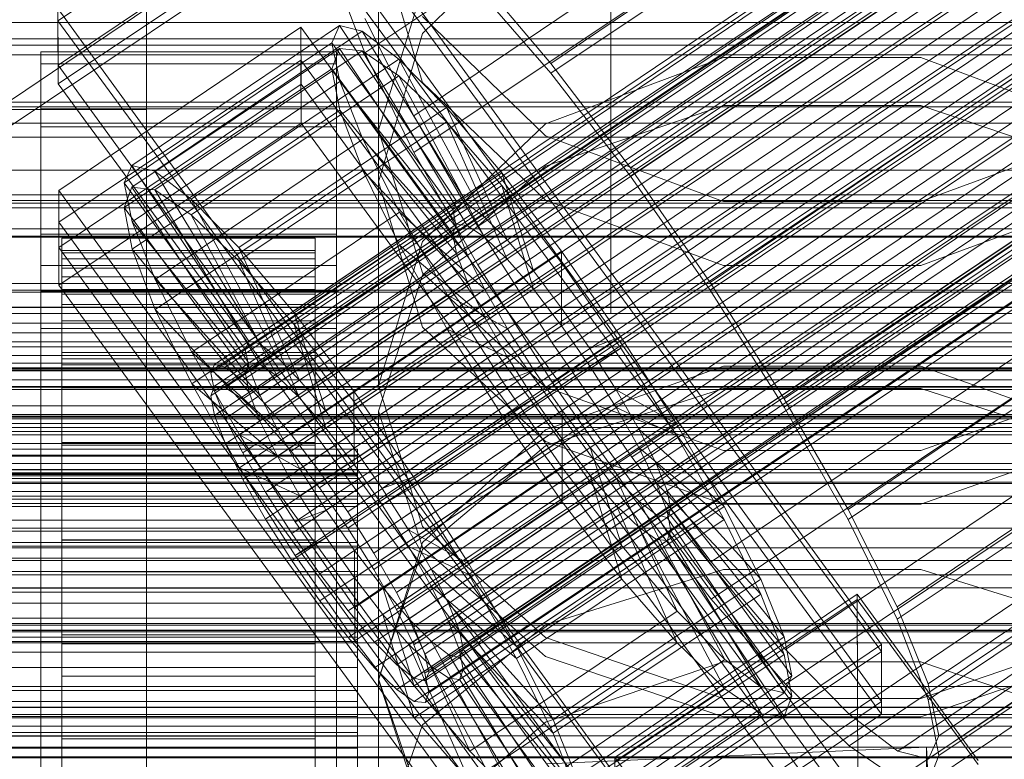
# Model space of a CAD drawing. Header units: millimetres. Extents: x -4738 to 65662, y -68080 to 6847.
# Tile 238 of 256: x 132 to 179, y -34556 to -34521. Entities that reach past the tile are written whole.
import ezdxf

# ---------------------------------------------------------------- set-up
doc = ezdxf.new("R2010")
doc.units = ezdxf.units.MM
for name, color, linetype, lineweight in [('COTAS_O', 1, 'Continuous', 0), ('COTAS_P', 1, 'Continuous', 0), ('frontal_briquetadora', 7, 'Continuous', 0), ('frontal_C01', 7, 'Continuous', 0), ('frontal_C02', 7, 'Continuous', 0), ('frontal_C03', 7, 'Continuous', 0), ('frontal_C04', 7, 'Continuous', 0), ('frontal_mezcladora', 7, 'Continuous', 0), ('frontal_secador', 7, 'Continuous', 0)]:
    doc.layers.add(name, color=color, linetype=linetype, lineweight=lineweight)
doc.dimstyles.new('R19_100', dxfattribs={"dimtxt": 250, "dimasz": 150, "dimexe": 150, "dimexo": 80, "dimgap": 100, "dimtad": 1, "dimtih": 1, "dimtoh": 1, "dimdsep": 46, "dimcen": 0.09, "dimadec": 0, "dimazin": 0, "dimtfac": 1, "dimtdec": 4, "dimtofl": 0, "dimtmove": 0, "dimatfit": 3, "dimfxl": 1, "dimtolj": 1, "dimtzin": 0, "dimarcsym": 0})

# ---------------------------------------------------------------- blocks, each defined once
blk = doc.blocks.new('DIM_R30_49')
at = {"layer": 'COTAS_P'}
for p, q in [((-150, -32300), (550, -32300)), ((550, -32300), (505, -32450)), ((550, -34900), (550, -32300)), ((550, -32300), (595, -32450)), ((550, -34900), (505, -34750)), ((550, -34900), (595, -34750)), ((-150, -34900), (550, -34900))]:
    blk.add_line(p, q, dxfattribs=at)
blk.add_text('2600 P', height=250, rotation=90, dxfattribs=at).set_placement((450, -33600))
blk = doc.blocks.new('DIM_R30_52')
at = {"layer": 'COTAS_O'}
for p, q in [((-650, -34200), (-500, -34155)), ((650, -34200), (500, -34155)), ((-650, -34900), (-650, -34200)), ((-650, -34200), (650, -34200)), ((-650, -34200), (-500, -34245)), ((650, -34200), (500, -34245)), ((650, -34900), (650, -34200))]:
    blk.add_line(p, q, dxfattribs=at)
blk.add_text('1300 O', height=250, dxfattribs=at).set_placement((0, -34100))
blk = doc.blocks.new('DIM_R30_57')
at = {"layer": 'COTAS_P'}
for p, q in [((-305, -34680), (395, -34680)), ((395, -34680), (350, -34830)), ((395, -36000), (395, -34680)), ((395, -34680), (440, -34830)), ((395, -36000), (350, -35850)), ((395, -36000), (440, -35850)), ((-305, -36000), (395, -36000))]:
    blk.add_line(p, q, dxfattribs=at)
blk.add_text('1320 P', height=250, rotation=90, dxfattribs=at).set_placement((295, -35340))

msp = doc.modelspace()

# ---------------------------------------------------------------- linework, layer by layer
at = {"layer": 'frontal_briquetadora'}
for p, q in [((151.08, -34521.752), (156.906, -34516.027)), ((149, -34517.123), (149, -34528.769)), ((149, -34517.123), (151.08, -34524.071)), ((149, -34526.331), (151.08, -34519.58)), ((156.906, -34526.603), (151.08, -34520.952)), ((149, -34528.769), (151.08, -34521.752)), ((165.326, -34522.89), (156.906, -34526.023)), ((174.674, -34522.89), (165.326, -34522.89)), ((183.094, -34526.023), (174.674, -34522.89)), ((151.08, -34524.071), (156.907, -34529.643)), ((156.907, -34528.025), (165.327, -34525.158)), ((165.327, -34525.158), (174.673, -34525.158)), ((174.673, -34525.158), (183.093, -34528.025)), ((156.906, -34526.023), (151.08, -34531.596)), ((149, -34526.331), (149, -34538.419)), ((151.08, -34533.082), (149, -34526.331)), ((165.326, -34529.704), (156.906, -34526.603)), ((183.094, -34526.603), (174.674, -34529.704)), ((151.08, -34533.192), (156.907, -34528.025)), ((151.08, -34535.648), (149, -34528.769)), ((156.907, -34529.643), (165.327, -34532.735)), ((174.674, -34529.704), (165.326, -34529.704)), ((174.673, -34532.735), (183.093, -34529.643)), ((195, -34530), (-195, -34530)), ((151.08, -34531.596), (149, -34538.419)), ((156.907, -34538.496), (151.08, -34533.082)), ((165.327, -34532.735), (174.673, -34532.735)), ((149, -34539.635), (151.08, -34533.192)), ((156.906, -34541.066), (151.08, -34535.648)), ((195, -34537), (-195, -34537)), ((165.326, -34537.508), (156.906, -34540.51)), ((174.674, -34537.508), (165.326, -34537.508)), ((183.094, -34540.51), (174.674, -34537.508)), ((149, -34538.419), (151.08, -34545.1)), ((165.327, -34541.501), (156.907, -34538.496)), ((165.327, -34538.552), (156.907, -34541.275)), ((174.673, -34538.552), (165.327, -34538.552)), ((183.093, -34538.496), (174.673, -34541.501)), ((183.093, -34541.275), (174.673, -34538.552)), ((149, -34539.635), (149, -34552.363)), ((149, -34539.635), (151.08, -34546.078)), ((156.906, -34540.51), (151.08, -34545.844)), ((156.907, -34541.275), (151.08, -34546.182)), ((165.326, -34544.034), (156.906, -34541.066)), ((174.673, -34541.501), (165.327, -34541.501)), ((183.094, -34541.066), (174.674, -34544.034)), ((174.674, -34544.034), (165.326, -34544.034)), ((151.08, -34545.1), (156.906, -34550.353)), ((151.08, -34545.844), (149, -34552.363)), ((151.08, -34546.078), (156.907, -34551.244)), ((151.08, -34546.182), (149, -34552.301)), ((156.907, -34549.754), (165.327, -34547.13)), ((165.327, -34547.13), (174.673, -34547.13)), ((174.673, -34547.13), (183.093, -34549.754)), ((151.08, -34554.481), (156.907, -34549.754)), ((156.906, -34550.353), (165.326, -34553.23)), ((174.674, -34553.23), (183.094, -34550.353)), ((156.907, -34551.244), (165.327, -34554.112)), ((174.673, -34554.112), (183.093, -34551.244)), ((156.906, -34554.358), (165.326, -34551.493)), ((165.326, -34551.493), (174.674, -34551.493)), ((174.674, -34551.493), (183.094, -34554.358)), ((149, -34552.301), (149, -34565.638)), ((149, -34552.301), (151.08, -34558.42)), ((151.08, -34558.731), (149, -34552.363)), ((165.326, -34553.23), (174.674, -34553.23)), ((149, -34560.376), (151.08, -34554.481)), ((151.08, -34559.44), (156.906, -34554.358)), ((165.327, -34554.112), (174.673, -34554.112))]:
    msp.add_line(p, q, dxfattribs=at)
at = {"layer": 'frontal_C01'}
for p, q in [((141.218, -34537.429), (355.017, -34393.2)), ((141.045, -34537.815), (354.844, -34393.587)), ((141.731, -34537.552), (355.53, -34393.324)), ((142.549, -34538.178), (356.348, -34393.95)), ((141.224, -34538.685), (355.022, -34394.456)), ((143.617, -34539.262), (357.415, -34395.034)), ((141.742, -34539.979), (355.541, -34395.751)), ((144.861, -34540.732), (358.659, -34396.503)), ((142.565, -34541.61), (356.363, -34397.381)), ((359.995, -34398.258), (146.196, -34542.486)), ((143.635, -34543.465), (357.434, -34399.237)), ((157.152, -34523.166), (341.461, -34398.832)), ((147.533, -34544.406), (361.332, -34400.177)), ((144.881, -34545.419), (358.68, -34401.191)), ((150.672, -34525.644), (334.981, -34401.309)), ((148.779, -34546.36), (362.578, -34402.132)), ((146.218, -34547.339), (360.017, -34403.111)), ((345.231, -34403.783), (160.922, -34528.118)), ((149.85, -34548.216), (363.648, -34403.987)), ((147.554, -34549.093), (361.352, -34404.865)), ((150.672, -34549.846), (364.471, -34405.618)), ((148.798, -34550.563), (362.596, -34406.335)), ((153.694, -34530.881), (338.003, -34406.546)), ((151.191, -34551.14), (364.989, -34406.912)), ((149.865, -34551.647), (363.664, -34407.419)), ((150.683, -34552.273), (364.482, -34408.044)), ((151.369, -34552.01), (365.168, -34407.782)), ((151.196, -34552.396), (364.995, -34408.168)), ((164.693, -34533.535), (349.002, -34409.201)), ((157.211, -34536.396), (341.52, -34412.061)), ((168.21, -34539.051), (352.519, -34414.716)), ((160.982, -34541.814), (345.291, -34417.479)), ((171.232, -34544.288), (355.541, -34419.953)), ((164.752, -34546.765), (349.061, -34422.43)), ((173.554, -34548.889), (357.863, -34424.555)), ((168.263, -34550.912), (352.572, -34426.577)), ((175.016, -34552.542), (359.326, -34428.207)), ((171.275, -34553.972), (355.584, -34429.638)), ((175.521, -34554.997), (359.83, -34430.662)), ((173.584, -34555.737), (357.893, -34431.403)), ((175.032, -34556.087), (359.341, -34431.752)), ((130, -34525.972), (228.298, -34459.66)), ((145.277, -34512.823), (172.809, -34550.677)), ((145.289, -34515.519), (133.821, -34523.256)), ((172.821, -34553.374), (145.289, -34515.519)), ((153.641, -34519.019), (157.152, -34523.166)), ((133.821, -34523.256), (133.809, -34520.559)), ((161.341, -34558.414), (133.809, -34520.559)), ((133.847, -34529.187), (145.315, -34521.451)), ((137.313, -34528.008), (147.143, -34521.377)), ((145.315, -34521.451), (145.327, -34524.147)), ((145.315, -34521.451), (172.847, -34559.305)), ((147.143, -34521.377), (146.777, -34522.192)), ((148.226, -34521.638), (147.143, -34521.377)), ((147.143, -34521.377), (152.686, -34529.692)), ((150.672, -34525.644), (148.35, -34521.042)), ((138.396, -34528.269), (148.226, -34521.638)), ((149.953, -34522.959), (148.226, -34521.638)), ((148.226, -34521.638), (153.199, -34529.816)), ((136.948, -34528.823), (146.777, -34522.192)), ((146.777, -34522.192), (152.513, -34530.078)), ((146.777, -34522.192), (147.155, -34524.029)), ((133, -34525.318), (133, -34522.621)), ((133, -34522.621), (147, -34522.621)), ((133, -34568.844), (133, -34522.621)), ((147, -34522.621), (147, -34525.318)), ((147, -34522.621), (147, -34568.844)), ((133.821, -34523.256), (161.353, -34561.11)), ((140.123, -34529.59), (149.953, -34522.959)), ((152.207, -34525.248), (149.953, -34522.959)), ((149.953, -34522.959), (154.017, -34530.441)), ((157.152, -34523.166), (160.922, -34528.118)), ((145.327, -34524.147), (133.859, -34531.883)), ((137.325, -34530.66), (147.155, -34524.029)), ((172.859, -34562.001), (145.327, -34524.147)), ((147.155, -34524.029), (152.692, -34530.948)), ((147.155, -34524.029), (148.249, -34526.761)), ((147, -34525.318), (133, -34525.318)), ((133, -34525.318), (133, -34571.54)), ((142.377, -34531.879), (152.207, -34525.248)), ((147, -34571.54), (147, -34525.318)), ((153.694, -34530.881), (150.672, -34525.644)), ((154.833, -34528.35), (152.207, -34525.248)), ((152.207, -34525.248), (155.085, -34531.526)), ((138.419, -34533.392), (148.249, -34526.761)), ((148.249, -34526.761), (153.21, -34532.243)), ((148.249, -34526.761), (149.985, -34530.203)), ((136.948, -34528.823), (137.313, -34528.008)), ((142.856, -34536.323), (137.313, -34528.008)), ((137.313, -34528.008), (138.396, -34528.269)), ((143.369, -34536.447), (138.396, -34528.269)), ((138.396, -34528.269), (140.123, -34529.59)), ((145.003, -34534.981), (154.833, -34528.35)), ((157.653, -34532.053), (154.833, -34528.35)), ((154.833, -34528.35), (156.329, -34532.995)), ((160.922, -34528.118), (164.693, -34533.535)), ((142.683, -34536.71), (136.948, -34528.823)), ((137.325, -34530.66), (136.948, -34528.823)), ((133.859, -34531.883), (133.847, -34529.187)), ((161.379, -34567.042), (133.847, -34529.187)), ((144.188, -34537.073), (140.123, -34529.59)), ((140.123, -34529.59), (142.377, -34531.879)), ((152.686, -34529.692), (142.856, -34536.323)), ((153.199, -34529.816), (143.369, -34536.447)), ((152.513, -34530.078), (152.686, -34529.692)), ((152.686, -34529.692), (153.199, -34529.816)), ((153.199, -34529.816), (154.017, -34530.441)), ((140.156, -34536.834), (149.985, -34530.203)), ((152.513, -34530.078), (142.683, -34536.71)), ((149.985, -34530.203), (154.033, -34533.873)), ((149.985, -34530.203), (152.246, -34534.121)), ((152.692, -34530.948), (152.513, -34530.078)), ((142.862, -34537.58), (137.325, -34530.66)), ((138.419, -34533.392), (137.325, -34530.66)), ((154.017, -34530.441), (144.188, -34537.073)), ((154.017, -34530.441), (155.085, -34531.526)), ((133, -34533.945), (133, -34531.249)), ((133, -34531.249), (147, -34531.249)), ((133, -34577.472), (133, -34531.249)), ((152.692, -34530.948), (142.862, -34537.58)), ((147, -34531.249), (147, -34533.945)), ((147, -34531.249), (147, -34577.472)), ((153.21, -34532.243), (152.692, -34530.948)), ((157.211, -34536.396), (153.694, -34530.881)), ((430, -34531.343), (-430, -34531.343)), ((134, -34541.432), (134, -34531.433)), ((134, -34531.433), (134, -34532.025)), ((134, -34531.433), (146, -34531.433)), ((134, -34532.135), (134, -34531.433)), ((155.085, -34531.526), (145.255, -34538.157)), ((146, -34532.025), (146, -34531.433)), ((146, -34531.433), (146, -34541.432)), ((146, -34531.433), (146, -34532.135)), ((155.085, -34531.526), (156.329, -34532.995)), ((133.859, -34531.883), (161.391, -34569.738)), ((134, -34541.713), (134, -34532.025)), ((134, -34532.025), (134, -34533.872)), ((134, -34532.025), (146, -34532.025)), ((134, -34541.765), (134, -34532.135)), ((134, -34532.135), (146, -34532.135)), ((134, -34534.085), (134, -34532.135)), ((145.255, -34538.157), (142.377, -34531.879)), ((142.377, -34531.879), (145.003, -34534.981)), ((146, -34533.872), (146, -34532.025)), ((146, -34532.025), (146, -34541.713)), ((146, -34532.135), (146, -34541.765)), ((146, -34532.135), (146, -34534.085)), ((157.653, -34532.053), (147.823, -34538.685)), ((157.665, -34534.75), (157.653, -34532.053)), ((160.474, -34536.106), (157.653, -34532.053)), ((153.21, -34532.243), (143.38, -34538.874)), ((154.033, -34533.873), (153.21, -34532.243)), ((156.329, -34532.995), (146.499, -34539.626)), ((156.329, -34532.995), (157.665, -34534.75)), ((143.38, -34538.874), (138.419, -34533.392)), ((140.156, -34536.834), (138.419, -34533.392)), ((164.693, -34533.535), (168.21, -34539.051)), ((147, -34533.945), (133, -34533.945)), ((133, -34533.945), (133, -34580.168)), ((134, -34542.588), (134, -34533.872)), ((134, -34533.872), (134, -34536.847)), ((134, -34533.872), (146, -34533.872)), ((154.033, -34533.873), (144.203, -34540.504)), ((146, -34536.847), (146, -34533.872)), ((146, -34533.872), (146, -34542.588)), ((147, -34580.168), (147, -34533.945)), ((155.103, -34535.729), (154.033, -34533.873)), ((134, -34542.688), (134, -34534.085)), ((134, -34534.085), (146, -34534.085)), ((134, -34537.148), (134, -34534.085)), ((142.416, -34540.752), (152.246, -34534.121)), ((146, -34534.085), (146, -34542.688)), ((146, -34534.085), (146, -34537.148)), ((152.246, -34534.121), (155.103, -34535.729)), ((152.246, -34534.121), (154.877, -34538.246)), ((146.499, -34539.626), (145.003, -34534.981)), ((145.003, -34534.981), (147.823, -34538.685)), ((147.835, -34541.381), (157.665, -34534.75)), ((157.665, -34534.75), (159.001, -34536.669)), ((155.103, -34535.729), (145.274, -34542.36)), ((156.35, -34537.683), (155.103, -34535.729)), ((430, -34536.343), (-430, -34536.343)), ((142.856, -34536.323), (142.683, -34536.71)), ((143.369, -34536.447), (142.856, -34536.323)), ((150.644, -34542.737), (160.474, -34536.106)), ((160.474, -34536.106), (159.001, -34536.669)), ((163.105, -34540.232), (160.474, -34536.106)), ((134, -34543.997), (134, -34536.847)), ((134, -34536.847), (134, -34540.748)), ((134, -34536.847), (146, -34536.847)), ((144.203, -34540.504), (140.156, -34536.834)), ((142.416, -34540.752), (140.156, -34536.834)), ((142.683, -34536.71), (142.862, -34537.58)), ((144.188, -34537.073), (143.369, -34536.447)), ((146, -34540.748), (146, -34536.847)), ((146, -34536.847), (146, -34543.997)), ((159.001, -34536.669), (149.171, -34543.301)), ((160.982, -34541.814), (157.211, -34536.396)), ((159.001, -34536.669), (160.247, -34538.624)), ((134, -34544.139), (134, -34537.148)), ((134, -34537.148), (146, -34537.148)), ((134, -34541.116), (134, -34537.148)), ((145.255, -34538.157), (144.188, -34537.073)), ((146, -34537.148), (146, -34544.139)), ((146, -34537.148), (146, -34541.116)), ((141.045, -34537.815), (141.218, -34537.429)), ((141.218, -34537.429), (141.731, -34537.552)), ((141.731, -34537.552), (142.549, -34538.178)), ((142.862, -34537.58), (143.38, -34538.874)), ((156.35, -34537.683), (146.52, -34544.314)), ((154.877, -34538.246), (156.35, -34537.683)), ((157.686, -34539.603), (156.35, -34537.683)), ((141.224, -34538.685), (141.045, -34537.815)), ((142.549, -34538.178), (143.617, -34539.262)), ((145.047, -34544.877), (154.877, -34538.246)), ((146.499, -34539.626), (145.255, -34538.157)), ((154.877, -34538.246), (157.698, -34542.299)), ((141.742, -34539.979), (141.224, -34538.685)), ((147.823, -34538.685), (147.835, -34541.381)), ((147.823, -34538.685), (150.644, -34542.737)), ((160.247, -34538.624), (150.417, -34545.255)), ((163.105, -34540.232), (160.247, -34538.624)), ((160.247, -34538.624), (161.318, -34540.479)), ((143.38, -34538.874), (144.203, -34540.504)), ((168.21, -34539.051), (171.232, -34544.288)), ((143.617, -34539.262), (144.861, -34540.732)), ((147.835, -34541.381), (146.499, -34539.626)), ((157.686, -34539.603), (147.856, -34546.234)), ((157.698, -34542.299), (157.686, -34539.603)), ((159.022, -34541.357), (157.686, -34539.603)), ((142.565, -34541.61), (141.742, -34539.979)), ((144.203, -34540.504), (145.274, -34542.36)), ((161.318, -34540.479), (151.488, -34547.11)), ((153.275, -34546.863), (163.105, -34540.232)), ((165.365, -34544.149), (161.318, -34540.479)), ((161.318, -34540.479), (162.14, -34542.11)), ((165.365, -34544.149), (163.105, -34540.232)), ((134, -34545.845), (134, -34540.748)), ((134, -34540.748), (134, -34545.309)), ((134, -34540.748), (146, -34540.748)), ((145.274, -34542.36), (142.416, -34540.752)), ((145.047, -34544.877), (142.416, -34540.752)), ((144.861, -34540.732), (146.196, -34542.486)), ((146, -34545.309), (146, -34540.748)), ((146, -34540.748), (146, -34545.845)), ((-148, -34541.432), (148, -34541.432)), ((134, -34546.019), (134, -34541.116)), ((134, -34541.116), (146, -34541.116)), ((134, -34545.72), (134, -34541.116)), ((134, -34541.713), (134, -34541.432)), ((146, -34541.432), (134, -34541.432)), ((134, -34541.432), (134, -34541.765)), ((146, -34541.116), (146, -34546.019)), ((146, -34541.116), (146, -34545.72)), ((146, -34541.432), (146, -34541.713)), ((146, -34541.765), (146, -34541.432)), ((149.171, -34543.301), (147.835, -34541.381)), ((148, -34541.713), (148, -34541.432)), ((148, -34541.432), (148, -34541.765)), ((159.022, -34541.357), (149.192, -34547.988)), ((160.518, -34546.002), (159.022, -34541.357)), ((160.266, -34542.826), (159.022, -34541.357)), ((-148, -34541.713), (148, -34541.713)), ((-148, -34541.765), (148, -34541.765)), ((134, -34542.588), (134, -34541.713)), ((146, -34541.713), (134, -34541.713)), ((146, -34541.765), (134, -34541.765)), ((134, -34541.765), (134, -34542.688)), ((143.635, -34543.465), (142.565, -34541.61)), ((146, -34541.713), (146, -34542.588)), ((146, -34542.688), (146, -34541.765)), ((148, -34542.588), (148, -34541.713)), ((148, -34541.765), (148, -34542.688)), ((164.752, -34546.765), (160.982, -34541.814)), ((145.274, -34542.36), (146.52, -34544.314)), ((147.868, -34548.93), (157.698, -34542.299)), ((162.14, -34542.11), (152.311, -34548.741)), ((157.698, -34542.299), (160.518, -34546.002)), ((167.102, -34547.591), (162.14, -34542.11)), ((162.14, -34542.11), (162.659, -34543.404)), ((-148, -34542.588), (148, -34542.588)), ((-148, -34542.688), (148, -34542.688)), ((134, -34543.997), (134, -34542.588)), ((146, -34542.588), (134, -34542.588)), ((146, -34542.688), (134, -34542.688)), ((134, -34542.688), (134, -34544.139)), ((146, -34542.588), (146, -34543.997)), ((146, -34544.139), (146, -34542.688)), ((146.196, -34542.486), (147.533, -34544.406)), ((148, -34543.997), (148, -34542.588)), ((148, -34542.688), (148, -34544.139)), ((149.171, -34543.301), (150.644, -34542.737)), ((160.266, -34542.826), (150.436, -34549.458)), ((150.644, -34542.737), (153.275, -34546.863)), ((163.144, -34549.105), (160.266, -34542.826)), ((161.333, -34543.911), (160.266, -34542.826)), ((150.417, -34545.255), (149.171, -34543.301)), ((144.881, -34545.419), (143.635, -34543.465)), ((162.659, -34543.404), (152.829, -34550.035)), ((168.196, -34550.324), (162.659, -34543.404)), ((162.659, -34543.404), (162.837, -34544.274)), ((-148, -34543.997), (148, -34543.997)), ((-148, -34544.139), (148, -34544.139)), ((134, -34545.845), (134, -34543.997)), ((146, -34543.997), (134, -34543.997)), ((146, -34544.139), (134, -34544.139)), ((134, -34544.139), (134, -34546.019)), ((146, -34543.997), (146, -34545.845)), ((146, -34546.019), (146, -34544.139)), ((148, -34545.845), (148, -34543.997)), ((148, -34544.139), (148, -34546.019)), ((161.333, -34543.911), (151.503, -34550.542)), ((162.837, -34544.274), (153.008, -34550.905)), ((155.535, -34550.78), (165.365, -34544.149)), ((165.397, -34551.394), (161.333, -34543.911)), ((162.151, -34544.536), (161.333, -34543.911)), ((162.837, -34544.274), (162.664, -34544.66)), ((168.573, -34552.16), (162.837, -34544.274)), ((167.102, -34547.591), (165.365, -34544.149)), ((171.232, -34544.288), (173.554, -34548.889)), ((146.52, -34544.314), (145.047, -34544.877)), ((146.52, -34544.314), (147.856, -34546.234)), ((147.533, -34544.406), (148.779, -34546.36)), ((162.151, -34544.536), (152.321, -34551.167)), ((162.664, -34544.66), (152.835, -34551.291)), ((167.125, -34552.714), (162.151, -34544.536)), ((162.664, -34544.66), (162.151, -34544.536)), ((168.208, -34552.975), (162.664, -34544.66)), ((147.868, -34548.93), (145.047, -34544.877)), ((134, -34545.309), (134, -34548.005)), ((146, -34545.309), (134, -34545.309)), ((134, -34545.309), (134, -34550.219)), ((146.218, -34547.339), (144.881, -34545.419)), ((146, -34548.005), (146, -34545.309)), ((146, -34550.219), (146, -34545.309)), ((151.488, -34547.11), (150.417, -34545.255)), ((150.417, -34545.255), (153.275, -34546.863)), ((-148, -34545.845), (148, -34545.845)), ((-148, -34546.019), (148, -34546.019)), ((134, -34548.2), (134, -34545.72)), ((134, -34545.72), (146, -34545.72)), ((134, -34550.644), (134, -34545.72)), ((134, -34548.005), (134, -34545.845)), ((146, -34545.845), (134, -34545.845)), ((146, -34546.019), (134, -34546.019)), ((134, -34546.019), (134, -34548.2)), ((146, -34545.72), (146, -34548.2)), ((146, -34545.72), (146, -34550.644)), ((146, -34545.845), (146, -34548.005)), ((146, -34548.2), (146, -34546.019)), ((148, -34548.005), (148, -34545.845)), ((148, -34546.019), (148, -34548.2)), ((150.688, -34552.634), (160.518, -34546.002)), ((160.518, -34546.002), (163.144, -34549.105)), ((147.856, -34546.234), (147.868, -34548.93)), ((147.856, -34546.234), (149.192, -34547.988)), ((148.779, -34546.36), (149.85, -34548.216)), ((152.311, -34548.741), (151.488, -34547.11)), ((151.488, -34547.11), (155.535, -34550.78)), ((153.275, -34546.863), (155.535, -34550.78)), ((168.263, -34550.912), (164.752, -34546.765)), ((147.554, -34549.093), (146.218, -34547.339)), ((148, -34548.005), (-148, -34548.005)), ((134, -34548.005), (146, -34548.005)), ((134, -34550.331), (134, -34548.005)), ((146, -34548.005), (146, -34550.331)), ((148, -34550.331), (148, -34548.005)), ((149.192, -34547.988), (150.688, -34552.634)), ((149.192, -34547.988), (150.436, -34549.458)), ((157.272, -34554.223), (167.102, -34547.591)), ((168.196, -34550.324), (167.102, -34547.591)), ((-148, -34548.2), (148, -34548.2)), ((146, -34548.2), (134, -34548.2)), ((134, -34548.2), (134, -34550.532)), ((146, -34550.532), (146, -34548.2)), ((148, -34548.2), (148, -34550.532)), ((149.85, -34548.216), (150.672, -34549.846)), ((160.19, -34556.028), (171.658, -34548.291)), ((171.658, -34548.291), (171.715, -34561.233)), ((171.658, -34548.291), (177.394, -34556.178)), ((150.688, -34552.634), (147.868, -34548.93)), ((152.829, -34550.035), (152.311, -34548.741)), ((152.311, -34548.741), (157.272, -34554.223)), ((173.554, -34548.889), (175.016, -34552.542)), ((148.798, -34550.563), (147.554, -34549.093)), ((153.314, -34555.736), (163.144, -34549.105)), ((163.144, -34549.105), (165.397, -34551.394)), ((150.436, -34549.458), (153.314, -34555.736)), ((150.436, -34549.458), (151.503, -34550.542)), ((150.672, -34549.846), (151.191, -34551.14)), ((-148, -34550.331), (148, -34550.331)), ((134, -34550.331), (134, -34550.219)), ((134, -34550.219), (134, -34555.143)), ((134, -34550.219), (146, -34550.219)), ((134, -34552.664), (134, -34550.331)), ((146, -34550.331), (134, -34550.331)), ((146, -34555.143), (146, -34550.219)), ((146, -34550.219), (146, -34550.331)), ((146, -34550.331), (146, -34552.664)), ((148, -34552.664), (148, -34550.331)), ((153.008, -34550.905), (152.829, -34550.035)), ((152.829, -34550.035), (158.366, -34556.955)), ((158.366, -34556.955), (168.196, -34550.324)), ((168.573, -34552.16), (168.196, -34550.324)), ((-148, -34550.532), (148, -34550.532)), ((134, -34550.532), (134, -34550.644)), ((146, -34550.532), (134, -34550.532)), ((134, -34550.532), (134, -34552.858)), ((134, -34550.644), (146, -34550.644)), ((134, -34555.554), (134, -34550.644)), ((146, -34550.644), (146, -34550.532)), ((146, -34552.858), (146, -34550.532)), ((146, -34550.644), (146, -34555.554)), ((148, -34550.532), (148, -34552.858)), ((149.865, -34551.647), (148.798, -34550.563)), ((151.503, -34550.542), (155.567, -34558.025)), ((151.503, -34550.542), (152.321, -34551.167)), ((155.535, -34550.78), (157.272, -34554.223)), ((172.809, -34550.677), (161.341, -34558.414)), ((172.821, -34553.374), (172.809, -34550.677)), ((151.191, -34551.14), (151.369, -34552.01)), ((152.321, -34551.167), (157.295, -34559.345)), ((152.321, -34551.167), (152.835, -34551.291)), ((152.835, -34551.291), (153.008, -34550.905)), ((152.835, -34551.291), (158.378, -34559.607)), ((153.008, -34550.905), (158.743, -34558.791)), ((171.275, -34553.972), (168.263, -34550.912)), ((150.683, -34552.273), (149.865, -34551.647)), ((155.567, -34558.025), (165.397, -34551.394)), ((165.397, -34551.394), (167.125, -34552.714)), ((151.369, -34552.01), (151.196, -34552.396)), ((158.743, -34558.791), (168.573, -34552.16)), ((168.208, -34552.975), (168.573, -34552.16)), ((-148, -34552.664), (148, -34552.664)), ((134, -34554.844), (134, -34552.664)), ((134, -34552.664), (134, -34555.143)), ((146, -34552.664), (134, -34552.664)), ((146, -34555.143), (146, -34552.664)), ((146, -34552.664), (146, -34554.844)), ((148, -34554.844), (148, -34552.664)), ((151.196, -34552.396), (150.683, -34552.273)), ((153.314, -34555.736), (150.688, -34552.634)), ((175.016, -34552.542), (175.521, -34554.997)), ((-148, -34552.858), (148, -34552.858)), ((134, -34552.858), (134, -34555.554)), ((146, -34552.858), (134, -34552.858)), ((134, -34552.858), (134, -34555.019)), ((146, -34555.554), (146, -34552.858)), ((146, -34555.019), (146, -34552.858)), ((148, -34552.858), (148, -34555.019)), ((157.295, -34559.345), (167.125, -34552.714)), ((158.378, -34559.607), (168.208, -34552.975)), ((167.125, -34552.714), (168.208, -34552.975)), ((161.353, -34561.11), (172.821, -34553.374)), ((173.584, -34555.737), (171.275, -34553.972)), ((157.272, -34554.223), (158.366, -34556.955)), ((-148, -34554.844), (148, -34554.844)), ((-148, -34555.019), (148, -34555.019)), ((134, -34556.724), (134, -34554.844)), ((134, -34554.844), (134, -34559.747)), ((146, -34554.844), (134, -34554.844)), ((134, -34555.019), (134, -34560.115)), ((146, -34555.019), (134, -34555.019)), ((134, -34555.019), (134, -34556.866)), ((146, -34559.747), (146, -34554.844)), ((146, -34554.844), (146, -34556.724)), ((146, -34560.115), (146, -34555.019)), ((146, -34556.866), (146, -34555.019)), ((148, -34556.724), (148, -34554.844)), ((148, -34555.019), (148, -34556.866)), ((175.521, -34554.997), (175.032, -34556.087)), ((134, -34555.143), (134, -34559.747)), ((134, -34555.143), (146, -34555.143)), ((146, -34559.747), (146, -34555.143)), ((134, -34555.554), (146, -34555.554)), ((134, -34560.115), (134, -34555.554)), ((146, -34555.554), (146, -34560.115)), ((155.567, -34558.025), (153.314, -34555.736)), ((156.962, -34556.333), (174.943, -34555.534)), ((175.032, -34556.087), (173.584, -34555.737)), ((174.943, -34555.534), (174.943, -34560.927)), ((174.943, -34555.534), (177.811, -34615.322)), ((160.247, -34568.969), (160.19, -34556.028)), ((165.926, -34563.914), (160.19, -34556.028))]:
    msp.add_line(p, q, dxfattribs=at)
at = {"layer": 'frontal_C02'}
for p, q in [((141.218, -34538.448), (355.017, -34395.472)), ((141.731, -34538.504), (355.53, -34395.528)), ((141.045, -34538.902), (354.844, -34395.927)), ((142.549, -34539.066), (356.348, -34396.091)), ((141.224, -34539.836), (355.022, -34396.861)), ((143.617, -34540.097), (357.415, -34397.122)), ((141.742, -34541.186), (355.541, -34398.211)), ((144.861, -34541.526), (358.659, -34398.55)), ((148.35, -34522.667), (332.659, -34399.413)), ((142.565, -34542.86), (356.363, -34399.884)), ((359.995, -34400.28), (146.196, -34543.255)), ((157.152, -34523.626), (341.461, -34400.371)), ((143.635, -34544.743), (357.434, -34401.768)), ((147.533, -34545.168), (361.332, -34402.192)), ((144.881, -34546.708), (358.68, -34403.733)), ((148.779, -34547.132), (362.578, -34404.157)), ((150.672, -34527.39), (334.981, -34404.136)), ((345.231, -34405.252), (160.922, -34528.507)), ((146.218, -34548.62), (360.017, -34405.645)), ((149.85, -34549.016), (363.648, -34406.04)), ((147.554, -34550.35), (361.352, -34407.374)), ((150.672, -34550.689), (364.471, -34407.714)), ((148.798, -34551.779), (362.596, -34408.803)), ((151.191, -34552.039), (364.989, -34409.064)), ((153.694, -34532.706), (338.003, -34409.451)), ((149.865, -34552.809), (363.664, -34409.834)), ((151.369, -34552.973), (365.168, -34409.998)), ((150.683, -34553.372), (364.482, -34410.397)), ((151.196, -34553.428), (364.995, -34410.452)), ((164.693, -34533.904), (349.002, -34410.649)), ((157.211, -34538.251), (341.52, -34414.996)), ((168.21, -34539.449), (352.519, -34416.194)), ((160.982, -34543.648), (345.291, -34420.393)), ((171.232, -34544.764), (355.541, -34421.51)), ((164.752, -34548.529), (349.061, -34425.274)), ((173.554, -34549.488), (357.863, -34426.233)), ((168.263, -34552.561), (352.572, -34429.307)), ((175.016, -34553.297), (359.326, -34430.042)), ((171.275, -34555.471), (355.584, -34432.216)), ((175.521, -34555.933), (359.83, -34432.678)), ((173.584, -34557.058), (357.893, -34433.803)), ((175.032, -34557.216), (359.341, -34433.961)), ((130, -34527.162), (228.298, -34461.426)), ((133.809, -34521.151), (145.277, -34513.482)), ((145.277, -34513.482), (172.809, -34551.005)), ((145.289, -34516.463), (133.821, -34524.132)), ((172.821, -34553.985), (145.289, -34516.463)), ((148.35, -34522.667), (146.887, -34518.858)), ((153.641, -34519.593), (157.152, -34523.626)), ((133.821, -34524.132), (133.809, -34521.151)), ((161.341, -34558.674), (133.809, -34521.151)), ((137.313, -34529.03), (147.143, -34522.456)), ((138.396, -34529.148), (148.226, -34522.574)), ((147.143, -34522.456), (146.777, -34523.416)), ((148.226, -34522.574), (147.143, -34522.456)), ((147.143, -34522.456), (152.686, -34530.779)), ((149.953, -34523.762), (148.226, -34522.574)), ((148.226, -34522.574), (153.199, -34530.834)), ((150.672, -34527.39), (148.35, -34522.667)), ((133, -34526.174), (133, -34523.194)), ((133, -34523.194), (147, -34523.194)), ((133, -34569.012), (133, -34523.194)), ((133.847, -34530.689), (145.315, -34523.02)), ((145.315, -34523.02), (145.327, -34526)), ((145.315, -34523.02), (172.847, -34560.542)), ((147, -34523.194), (147, -34526.174)), ((147, -34523.194), (147, -34569.012)), ((136.948, -34529.989), (146.777, -34523.416)), ((140.123, -34530.335), (149.953, -34523.762)), ((146.777, -34523.416), (152.513, -34531.233)), ((146.777, -34523.416), (147.155, -34525.388)), ((152.207, -34525.938), (149.953, -34523.762)), ((149.953, -34523.762), (154.017, -34531.397)), ((157.152, -34523.626), (160.922, -34528.507)), ((133.821, -34524.132), (161.353, -34561.654)), ((137.325, -34531.961), (147.155, -34525.388)), ((147.155, -34525.388), (152.692, -34532.167)), ((147.155, -34525.388), (148.249, -34528.237)), ((145.327, -34526), (133.859, -34533.669)), ((142.377, -34532.512), (152.207, -34525.938)), ((172.859, -34563.523), (145.327, -34526)), ((154.833, -34528.954), (152.207, -34525.938)), ((152.207, -34525.938), (155.085, -34532.428)), ((147, -34526.174), (133, -34526.174)), ((133, -34526.174), (133, -34571.993)), ((147, -34571.993), (147, -34526.174)), ((153.694, -34532.706), (150.672, -34527.39)), ((138.419, -34534.811), (148.249, -34528.237)), ((148.249, -34528.237), (153.21, -34533.517)), ((148.249, -34528.237), (149.985, -34531.77)), ((160.922, -34528.507), (164.693, -34533.904)), ((136.948, -34529.989), (137.313, -34529.03)), ((142.856, -34537.352), (137.313, -34529.03)), ((137.313, -34529.03), (138.396, -34529.148)), ((143.369, -34537.408), (138.396, -34529.148)), ((138.396, -34529.148), (140.123, -34530.335)), ((145.003, -34535.528), (154.833, -34528.954)), ((157.653, -34532.606), (154.833, -34528.954)), ((154.833, -34528.954), (156.329, -34533.857)), ((142.683, -34537.807), (136.948, -34529.989)), ((137.325, -34531.961), (136.948, -34529.989)), ((133.859, -34533.669), (133.847, -34530.689)), ((161.379, -34568.211), (133.847, -34530.689)), ((144.188, -34537.97), (140.123, -34530.335)), ((140.123, -34530.335), (142.377, -34532.512)), ((152.686, -34530.779), (142.856, -34537.352)), ((152.513, -34531.233), (152.686, -34530.779)), ((152.686, -34530.779), (153.199, -34530.834)), ((152.513, -34531.233), (142.683, -34537.807)), ((153.199, -34530.834), (143.369, -34537.408)), ((152.692, -34532.167), (152.513, -34531.233)), ((153.199, -34530.834), (154.017, -34531.397)), ((154.017, -34531.397), (144.188, -34537.97)), ((154.017, -34531.397), (155.085, -34532.428)), ((142.862, -34538.741), (137.325, -34531.961)), ((138.419, -34534.811), (137.325, -34531.961)), ((140.156, -34538.344), (149.985, -34531.77)), ((152.692, -34532.167), (142.862, -34538.741)), ((149.985, -34531.77), (154.033, -34535.19)), ((149.985, -34531.77), (152.246, -34535.746)), ((153.21, -34533.517), (152.692, -34532.167)), ((134, -34542.415), (134, -34532.423)), ((134, -34532.423), (134, -34532.869)), ((134, -34532.423), (146, -34532.423)), ((134, -34533.271), (134, -34532.423)), ((145.255, -34539.001), (142.377, -34532.512)), ((142.377, -34532.512), (145.003, -34535.528)), ((155.085, -34532.428), (145.255, -34539.001)), ((146, -34532.869), (146, -34532.423)), ((146, -34532.423), (146, -34542.415)), ((146, -34532.423), (146, -34533.271)), ((157.653, -34532.606), (147.823, -34539.179)), ((155.085, -34532.428), (156.329, -34533.857)), ((157.665, -34535.586), (157.653, -34532.606)), ((160.474, -34536.643), (157.653, -34532.606)), ((133, -34535.712), (133, -34532.731)), ((133, -34532.731), (147, -34532.731)), ((133, -34578.55), (133, -34532.731)), ((134, -34542.626), (134, -34532.869)), ((134, -34532.869), (134, -34534.579)), ((134, -34532.869), (146, -34532.869)), ((146, -34534.579), (146, -34532.869)), ((146, -34532.869), (146, -34542.626)), ((147, -34532.731), (147, -34535.712)), ((147, -34532.731), (147, -34578.55)), ((157.211, -34538.251), (153.694, -34532.706)), ((134, -34542.817), (134, -34533.271)), ((134, -34533.271), (146, -34533.271)), ((134, -34535.355), (134, -34533.271)), ((153.21, -34533.517), (143.38, -34540.09)), ((146, -34533.271), (146, -34542.817)), ((146, -34533.271), (146, -34535.355)), ((154.033, -34535.19), (153.21, -34533.517)), ((133.859, -34533.669), (161.391, -34571.192)), ((156.329, -34533.857), (146.499, -34540.43)), ((156.329, -34533.857), (157.665, -34535.586)), ((164.693, -34533.904), (168.21, -34539.449)), ((134, -34543.436), (134, -34534.579)), ((134, -34534.579), (134, -34537.435)), ((134, -34534.579), (146, -34534.579)), ((143.38, -34540.09), (138.419, -34534.811)), ((140.156, -34538.344), (138.419, -34534.811)), ((146, -34537.435), (146, -34534.579)), ((146, -34534.579), (146, -34543.436)), ((134, -34543.804), (134, -34535.355)), ((134, -34535.355), (146, -34535.355)), ((134, -34538.532), (134, -34535.355)), ((154.033, -34535.19), (144.203, -34541.764)), ((146, -34535.355), (146, -34543.804)), ((146, -34535.355), (146, -34538.532)), ((155.103, -34537.074), (154.033, -34535.19)), ((147, -34535.712), (133, -34535.712)), ((133, -34535.712), (133, -34581.53)), ((142.416, -34542.32), (152.246, -34535.746)), ((146.499, -34540.43), (145.003, -34535.528)), ((145.003, -34535.528), (147.823, -34539.179)), ((147, -34581.53), (147, -34535.712)), ((147.835, -34542.16), (157.665, -34535.586)), ((152.246, -34535.746), (155.103, -34537.074)), ((152.246, -34535.746), (154.877, -34539.894)), ((157.665, -34535.586), (159.001, -34537.498)), ((150.644, -34543.216), (160.474, -34536.643)), ((160.474, -34536.643), (159.001, -34537.498)), ((163.105, -34540.791), (160.474, -34536.643)), ((155.103, -34537.074), (145.274, -34543.647)), ((156.35, -34539.039), (155.103, -34537.074)), ((134, -34544.789), (134, -34537.435)), ((134, -34537.435), (134, -34541.243)), ((134, -34537.435), (146, -34537.435)), ((142.856, -34537.352), (142.683, -34537.807)), ((143.369, -34537.408), (142.856, -34537.352)), ((144.188, -34537.97), (143.369, -34537.408)), ((146, -34541.243), (146, -34537.435)), ((146, -34537.435), (146, -34544.789)), ((159.001, -34537.498), (149.171, -34544.072)), ((159.001, -34537.498), (160.247, -34539.463)), ((142.683, -34537.807), (142.862, -34538.741)), ((145.255, -34539.001), (144.188, -34537.97)), ((160.982, -34543.648), (157.211, -34538.251)), ((134, -34545.309), (134, -34538.532)), ((134, -34538.532), (146, -34538.532)), ((134, -34542.587), (134, -34538.532)), ((144.203, -34541.764), (140.156, -34538.344)), ((142.416, -34542.32), (140.156, -34538.344)), ((141.045, -34538.902), (141.218, -34538.448)), ((141.218, -34538.448), (141.731, -34538.504)), ((141.731, -34538.504), (142.549, -34539.066)), ((146, -34538.532), (146, -34545.309)), ((146, -34538.532), (146, -34542.587)), ((141.224, -34539.836), (141.045, -34538.902)), ((142.549, -34539.066), (143.617, -34540.097)), ((142.862, -34538.741), (143.38, -34540.09)), ((146.499, -34540.43), (145.255, -34539.001)), ((156.35, -34539.039), (146.52, -34545.612)), ((147.823, -34539.179), (147.835, -34542.16)), ((147.823, -34539.179), (150.644, -34543.216)), ((154.877, -34539.894), (156.35, -34539.039)), ((157.686, -34540.951), (156.35, -34539.039)), ((160.247, -34539.463), (150.417, -34546.037)), ((163.105, -34540.791), (160.247, -34539.463)), ((160.247, -34539.463), (161.318, -34541.347)), ((168.21, -34539.449), (171.232, -34544.764)), ((141.742, -34541.186), (141.224, -34539.836)), ((143.38, -34540.09), (144.203, -34541.764)), ((143.617, -34540.097), (144.861, -34541.526)), ((145.047, -34546.468), (154.877, -34539.894)), ((154.877, -34539.894), (157.698, -34543.932)), ((147.835, -34542.16), (146.499, -34540.43)), ((157.686, -34540.951), (147.856, -34547.525)), ((153.275, -34547.364), (163.105, -34540.791)), ((157.698, -34543.932), (157.686, -34540.951)), ((159.022, -34542.68), (157.686, -34540.951)), ((165.365, -34544.767), (163.105, -34540.791)), ((134, -34546.593), (134, -34541.243)), ((134, -34541.243), (134, -34545.745)), ((134, -34541.243), (146, -34541.243)), ((142.565, -34542.86), (141.742, -34541.186)), ((146, -34545.745), (146, -34541.243)), ((146, -34541.243), (146, -34546.593)), ((161.318, -34541.347), (151.488, -34547.92)), ((165.365, -34544.767), (161.318, -34541.347)), ((161.318, -34541.347), (162.14, -34543.02)), ((144.203, -34541.764), (145.274, -34543.647)), ((144.861, -34541.526), (146.196, -34543.255)), ((-148, -34542.415), (148, -34542.415)), ((134, -34542.626), (134, -34542.415)), ((146, -34542.415), (134, -34542.415)), ((134, -34542.415), (134, -34542.817)), ((145.274, -34543.647), (142.416, -34542.32)), ((145.047, -34546.468), (142.416, -34542.32)), ((146, -34542.415), (146, -34542.626)), ((146, -34542.817), (146, -34542.415)), ((149.171, -34544.072), (147.835, -34542.16)), ((148, -34542.626), (148, -34542.415)), ((148, -34542.415), (148, -34542.817)), ((-148, -34542.626), (148, -34542.626)), ((-148, -34542.817), (148, -34542.817)), ((134, -34547.23), (134, -34542.587)), ((134, -34542.587), (146, -34542.587)), ((134, -34547.244), (134, -34542.587)), ((134, -34543.436), (134, -34542.626)), ((146, -34542.626), (134, -34542.626)), ((146, -34542.817), (134, -34542.817)), ((134, -34542.817), (134, -34543.804)), ((143.635, -34544.743), (142.565, -34542.86)), ((146, -34542.587), (146, -34547.23)), ((146, -34542.587), (146, -34547.244)), ((146, -34542.626), (146, -34543.436)), ((146, -34543.804), (146, -34542.817)), ((148, -34543.436), (148, -34542.626)), ((148, -34542.817), (148, -34543.804)), ((159.022, -34542.68), (149.192, -34549.254)), ((160.518, -34547.583), (159.022, -34542.68)), ((160.266, -34544.109), (159.022, -34542.68)), ((146.196, -34543.255), (147.533, -34545.168)), ((149.171, -34544.072), (150.644, -34543.216)), ((150.644, -34543.216), (153.275, -34547.364)), ((162.14, -34543.02), (152.311, -34549.594)), ((167.102, -34548.3), (162.14, -34543.02)), ((162.14, -34543.02), (162.659, -34544.37)), ((-148, -34543.436), (148, -34543.436)), ((-148, -34543.804), (148, -34543.804)), ((134, -34544.789), (134, -34543.436)), ((146, -34543.436), (134, -34543.436)), ((146, -34543.804), (134, -34543.804)), ((134, -34543.804), (134, -34545.309)), ((145.274, -34543.647), (146.52, -34545.612)), ((146, -34543.436), (146, -34544.789)), ((146, -34545.309), (146, -34543.804)), ((148, -34544.789), (148, -34543.436)), ((148, -34543.804), (148, -34545.309)), ((164.752, -34548.529), (160.982, -34543.648)), ((147.868, -34550.505), (157.698, -34543.932)), ((150.417, -34546.037), (149.171, -34544.072)), ((160.266, -34544.109), (150.436, -34550.683)), ((157.698, -34543.932), (160.518, -34547.583)), ((163.144, -34550.599), (160.266, -34544.109)), ((161.333, -34545.14), (160.266, -34544.109)), ((144.881, -34546.708), (143.635, -34544.743)), ((162.659, -34544.37), (152.829, -34550.944)), ((155.535, -34551.34), (165.365, -34544.767)), ((168.196, -34551.149), (162.659, -34544.37)), ((162.659, -34544.37), (162.837, -34545.304)), ((167.102, -34548.3), (165.365, -34544.767)), ((171.232, -34544.764), (173.554, -34549.488)), ((-148, -34544.789), (148, -34544.789)), ((134, -34546.593), (134, -34544.789)), ((146, -34544.789), (134, -34544.789)), ((146, -34544.789), (146, -34546.593)), ((147.533, -34545.168), (148.779, -34547.132)), ((148, -34546.593), (148, -34544.789)), ((161.333, -34545.14), (151.503, -34551.714)), ((165.397, -34552.775), (161.333, -34545.14)), ((162.151, -34545.703), (161.333, -34545.14)), ((-148, -34545.309), (148, -34545.309)), ((146, -34545.309), (134, -34545.309)), ((134, -34545.309), (134, -34547.23)), ((146.52, -34545.612), (145.047, -34546.468)), ((146, -34547.23), (146, -34545.309)), ((146.52, -34545.612), (147.856, -34547.525)), ((148, -34545.309), (148, -34547.23)), ((162.151, -34545.703), (152.321, -34552.276)), ((162.837, -34545.304), (153.008, -34551.878)), ((167.125, -34553.963), (162.151, -34545.703)), ((162.664, -34545.759), (162.151, -34545.703)), ((162.837, -34545.304), (162.664, -34545.759)), ((168.573, -34553.121), (162.837, -34545.304)), ((134, -34545.745), (134, -34548.725)), ((146, -34545.745), (134, -34545.745)), ((134, -34545.745), (134, -34550.632)), ((146, -34548.725), (146, -34545.745)), ((146, -34550.632), (146, -34545.745)), ((151.488, -34547.92), (150.417, -34546.037)), ((150.417, -34546.037), (153.275, -34547.364)), ((162.664, -34545.759), (152.835, -34552.332)), ((168.208, -34554.081), (162.664, -34545.759)), ((-148, -34546.593), (148, -34546.593)), ((134, -34548.725), (134, -34546.593)), ((146, -34546.593), (134, -34546.593)), ((147.868, -34550.505), (145.047, -34546.468)), ((146, -34546.593), (146, -34548.725)), ((148, -34548.725), (148, -34546.593)), ((146.218, -34548.62), (144.881, -34546.708)), ((-148, -34547.23), (148, -34547.23)), ((146, -34547.23), (134, -34547.23)), ((134, -34547.23), (134, -34549.435)), ((134, -34549.435), (134, -34547.244)), ((134, -34547.244), (146, -34547.244)), ((134, -34552.184), (134, -34547.244)), ((146, -34549.435), (146, -34547.23)), ((146, -34547.244), (146, -34549.435)), ((146, -34547.244), (146, -34552.184)), ((147.856, -34547.525), (147.868, -34550.505)), ((147.856, -34547.525), (149.192, -34549.254)), ((148, -34547.23), (148, -34549.435)), ((148.779, -34547.132), (149.85, -34549.016)), ((153.275, -34547.364), (155.535, -34551.34)), ((150.688, -34554.156), (160.518, -34547.583)), ((152.311, -34549.594), (151.488, -34547.92)), ((151.488, -34547.92), (155.535, -34551.34)), ((160.518, -34547.583), (163.144, -34550.599)), ((157.272, -34554.873), (167.102, -34548.3)), ((168.196, -34551.149), (167.102, -34548.3)), ((148, -34548.725), (-148, -34548.725)), ((134, -34548.725), (146, -34548.725)), ((134, -34551.04), (134, -34548.725)), ((146, -34548.725), (146, -34551.04)), ((147.554, -34550.35), (146.218, -34548.62)), ((148, -34551.04), (148, -34548.725)), ((160.19, -34556.216), (171.658, -34548.547)), ((168.263, -34552.561), (164.752, -34548.529)), ((171.658, -34548.547), (171.715, -34562.853)), ((171.658, -34548.547), (177.394, -34556.364)), ((-148, -34549.435), (148, -34549.435)), ((146, -34549.435), (134, -34549.435)), ((134, -34549.435), (134, -34551.775)), ((146, -34551.775), (146, -34549.435)), ((148, -34549.435), (148, -34551.775)), ((149.192, -34549.254), (150.688, -34554.156)), ((149.192, -34549.254), (150.436, -34550.683)), ((149.85, -34549.016), (150.672, -34550.689)), ((152.829, -34550.944), (152.311, -34549.594)), ((152.311, -34549.594), (157.272, -34554.873)), ((173.554, -34549.488), (175.016, -34553.297)), ((148.798, -34551.779), (147.554, -34550.35)), ((134, -34551.04), (134, -34550.632)), ((134, -34550.632), (134, -34555.571)), ((134, -34550.632), (146, -34550.632)), ((146, -34555.571), (146, -34550.632)), ((146, -34550.632), (146, -34551.04)), ((150.688, -34554.156), (147.868, -34550.505)), ((150.436, -34550.683), (153.314, -34557.173)), ((150.436, -34550.683), (151.503, -34551.714)), ((150.672, -34550.689), (151.191, -34552.039)), ((153.314, -34557.173), (163.144, -34550.599)), ((163.144, -34550.599), (165.397, -34552.775)), ((-148, -34551.04), (148, -34551.04)), ((134, -34553.38), (134, -34551.04)), ((146, -34551.04), (134, -34551.04)), ((146, -34551.04), (146, -34553.38)), ((148, -34553.38), (148, -34551.04)), ((153.008, -34551.878), (152.829, -34550.944)), ((152.829, -34550.944), (158.366, -34557.723)), ((158.366, -34557.723), (168.196, -34551.149)), ((172.809, -34551.005), (161.341, -34558.674)), ((168.573, -34553.121), (168.196, -34551.149)), ((172.821, -34553.985), (172.809, -34551.005)), ((151.503, -34551.714), (155.567, -34559.349)), ((151.503, -34551.714), (152.321, -34552.276)), ((155.535, -34551.34), (157.272, -34554.873)), ((-148, -34551.775), (148, -34551.775)), ((134, -34551.775), (134, -34552.184)), ((146, -34551.775), (134, -34551.775)), ((134, -34551.775), (134, -34554.09)), ((134, -34552.184), (146, -34552.184)), ((134, -34557.071), (134, -34552.184)), ((146, -34552.184), (146, -34551.775)), ((146, -34554.09), (146, -34551.775)), ((146, -34552.184), (146, -34557.071)), ((148, -34551.775), (148, -34554.09)), ((149.865, -34552.809), (148.798, -34551.779)), ((151.191, -34552.039), (151.369, -34552.973)), ((152.835, -34552.332), (153.008, -34551.878)), ((153.008, -34551.878), (158.743, -34559.695)), ((152.321, -34552.276), (157.295, -34560.536)), ((152.321, -34552.276), (152.835, -34552.332)), ((152.835, -34552.332), (158.378, -34560.654)), ((171.275, -34555.471), (168.263, -34552.561)), ((150.683, -34553.372), (149.865, -34552.809)), ((151.369, -34552.973), (151.196, -34553.428)), ((155.567, -34559.349), (165.397, -34552.775)), ((158.743, -34559.695), (168.573, -34553.121)), ((165.397, -34552.775), (167.125, -34553.963)), ((168.208, -34554.081), (168.573, -34553.121)), ((-148, -34553.38), (148, -34553.38)), ((134, -34555.585), (134, -34553.38)), ((134, -34553.38), (134, -34555.571)), ((146, -34553.38), (134, -34553.38)), ((146, -34555.571), (146, -34553.38)), ((146, -34553.38), (146, -34555.585)), ((148, -34555.585), (148, -34553.38)), ((151.196, -34553.428), (150.683, -34553.372)), ((175.016, -34553.297), (175.521, -34555.933)), ((-148, -34554.09), (148, -34554.09)), ((134, -34554.09), (134, -34557.071)), ((146, -34554.09), (134, -34554.09)), ((134, -34554.09), (134, -34556.222)), ((146, -34557.071), (146, -34554.09)), ((146, -34556.222), (146, -34554.09)), ((148, -34554.09), (148, -34556.222)), ((157.295, -34560.536), (167.125, -34553.963)), ((158.378, -34560.654), (168.208, -34554.081)), ((161.353, -34561.654), (172.821, -34553.985)), ((167.125, -34553.963), (168.208, -34554.081)), ((153.314, -34557.173), (150.688, -34554.156)), ((157.272, -34554.873), (158.366, -34557.723)), ((173.584, -34557.058), (171.275, -34555.471)), ((-148, -34555.585), (148, -34555.585)), ((134, -34555.571), (134, -34560.228)), ((134, -34555.571), (146, -34555.571)), ((134, -34557.506), (134, -34555.585)), ((134, -34555.585), (134, -34560.228)), ((146, -34555.585), (134, -34555.585)), ((146, -34560.228), (146, -34555.571)), ((146, -34560.228), (146, -34555.585)), ((146, -34555.585), (146, -34557.506)), ((148, -34557.506), (148, -34555.585)), ((175.521, -34555.933), (175.032, -34557.216))]:
    msp.add_line(p, q, dxfattribs=at)
at = {"layer": 'frontal_C03'}
for p, q in [((1250, -34521.224), (-1250, -34521.224)), ((1250, -34522.296), (-1250, -34522.296)), ((1250, -34529.782), (-1250, -34529.782)), ((1250, -34531.387), (-1250, -34531.387)), ((1250, -34533.593), (-1250, -34533.593)), ((1250, -34533.909), (-1250, -34533.909)), ((1250, -34534.703), (-1250, -34534.703)), ((-1250, -34535.467), (1250, -34535.467)), ((1250, -34536.59), (-1250, -34536.59)), ((1250, -34537.355), (-1250, -34537.355)), ((1250, -34538.149), (-1250, -34538.149)), ((1496, -34538.493), (-1496, -34538.493)), ((1496, -34538.61), (-1496, -34538.61)), ((1250, -34538.465), (-1250, -34538.465)), ((1496, -34539.876), (-1496, -34539.876)), ((1496, -34540.211), (-1496, -34540.211)), ((-1250, -34541.168), (1250, -34541.168)), ((1496, -34542.551), (-1496, -34542.551)), ((1496, -34543.052), (-1496, -34543.052)), ((1250, -34543.061), (-1250, -34543.061)), ((-1496, -34546.109), (1496, -34546.109)), ((1496, -34546.701), (-1496, -34546.701)), ((1496, -34550.009), (-1496, -34550.009)), ((1496, -34550.601), (-1496, -34550.601)), ((1496, -34553.657), (-1496, -34553.657)), ((1250, -34553.649), (-1250, -34553.649)), ((1496, -34554.159), (-1496, -34554.159)), ((1250, -34555.541), (-1250, -34555.541)), ((1250, -34556.05), (-1250, -34556.05))]:
    msp.add_line(p, q, dxfattribs=at)
at = {"layer": 'frontal_C04'}
for p, q in [((188, -34522.763), (-188, -34522.763)), ((225, -34525.221), (-225, -34525.221)), ((-225, -34528.221), (225, -34528.221)), ((225, -34529.389), (-225, -34529.389)), ((225, -34535.93), (-225, -34535.93)), ((188, -34537.67), (-188, -34537.67)), ((-225, -34539.787), (225, -34539.787)), ((-188, -34540.406), (188, -34540.406)), ((225, -34540.754), (-225, -34540.754)), ((225, -34545.174), (-225, -34545.174)), ((-225, -34549.771), (225, -34549.771)), ((225, -34550.081), (-225, -34550.081)), ((225, -34552.673), (-225, -34552.673))]:
    msp.add_line(p, q, dxfattribs=at)
at = {"layer": 'frontal_mezcladora'}
for p, q in [((160, -34535), (160, -34450)), ((138, -34525.346), (138, -34470.534)), ((130, -34525.346), (138, -34525.346)), ((138, -34590), (138, -34525.346)), ((-315, -34535), (315, -34535)), ((160, -34535), (240, -34535)), ((-420, -34542.102), (240, -34542.102))]:
    msp.add_line(p, q, dxfattribs=at)
at = {"layer": 'frontal_secador'}
for p, q in [((-1250, -34522), (1250, -34522)), ((-1250, -34525), (1250, -34525)), ((1250, -34526), (-1250, -34526)), ((-1250, -34526.659), (1250, -34526.659)), ((1250, -34529.659), (-1250, -34529.659)), ((-1250, -34531), (1250, -34531)), ((1250, -34534), (-1250, -34534)), ((-1250, -34534.728), (1250, -34534.728)), ((-1250, -34537.588), (1250, -34537.588)), ((1250, -34537.611), (-1250, -34537.611)), ((1250, -34537.728), (-1250, -34537.728)), ((-1250, -34539.387), (1250, -34539.387)), ((1250, -34539.918), (-1250, -34539.918)), ((-1250, -34540), (1250, -34540)), ((1250, -34540.588), (-1250, -34540.588)), ((1250, -34542.387), (-1250, -34542.387)), ((1250, -34543), (-1250, -34543)), ((-1250, -34543.65), (1250, -34543.65)), ((1250, -34544), (-1250, -34544)), ((1250, -34547.382), (-1250, -34547.382)), ((-1250, -34548), (1250, -34548)), ((1250, -34549.689), (-1250, -34549.689)), ((-1250, -34550), (1250, -34550)), ((1250, -34554), (-1250, -34554)), ((1250, -34554.545), (-1250, -34554.545)), ((-1250, -34555), (1250, -34555)), ((1250, -34556), (-1250, -34556))]:
    msp.add_line(p, q, dxfattribs=at)

# ---------------------------------------------------------------- dimensions: what is measured, and where the dimension line sits
at = {"layer": 'COTAS_O'}
dim = msp.add_aligned_dim(p1=(-650, -34900), p2=(650, -34900), distance=700, text='<> O', dimstyle='R19_100', dxfattribs=at)
dim.commit()
dim.dimension.update_dxf_attribs({"geometry": 'DIM_R30_52', "text_midpoint": (0, -34200)})
at = {"layer": 'COTAS_P'}
for p1, p2, picture, middle in [((-150, -34900), (-150, -32300), 'DIM_R30_49', (550, -33600)), ((-305, -36000), (-305, -34680), 'DIM_R30_57', (395, -35340))]:
    dim = msp.add_aligned_dim(p1=p1, p2=p2, distance=-700, text='<> P', dimstyle='R19_100', dxfattribs=at)
    dim.commit()
    dim.dimension.update_dxf_attribs({"geometry": picture, "text_midpoint": middle})

doc.saveas('drawing.dxf')
